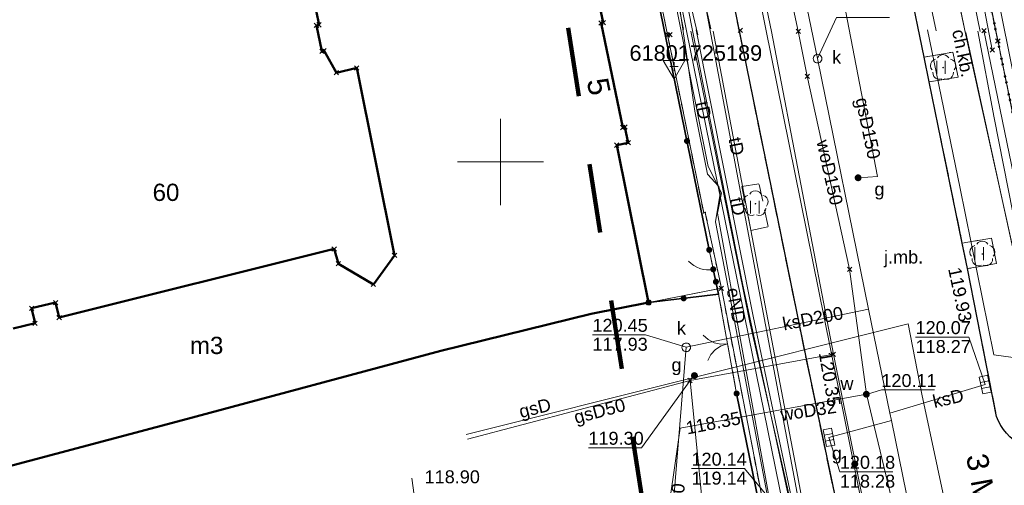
# Model space of a CAD drawing. Extents: x 6472695 to 6473494, y 5822279 to 5823456.
# Tile 26 of 51: x 6472922 to 6472979, y 5822681 to 5822708. Entities that reach past the tile are written whole.
import ezdxf
from ezdxf.enums import TextEntityAlignment as Align

# ---------------------------------------------------------------- set-up
doc = ezdxf.new("R2010")
doc.units = 0
for name, pattern in [('KROPK2', [1, 0.05, -0.95]), ('PRZER1-1', [1, 0.5, -0.5]), ('PRZER2-1', [1.5, 1, -0.5]), ('PRZER3-1', [2, 1.5, -0.5])]:
    doc.linetypes.add(name, pattern=pattern)
doc.layers.get('0').update_dxf_attribs({"linetype": 'CONTINUOUS'})
for name, color, linetype, lineweight in [('EGBU', 7, 'CONTINUOUS', 50), ('EGBU_O', 7, 'CONTINUOUS', 50), ('EGDE', 7, 'CONTINUOUS', 18), ('EGDE_O', 7, 'CONTINUOUS', 18), ('EGPG', 7, 'CONTINUOUS', 18), ('GEPADR_O', 7, 'CONTINUOUS', 18), ('GESJAE', 7, 'CONTINUOUS', 50), ('GSPPRB', 7, 'CONTINUOUS', 18), ('GUPPRZ_O', 7, 'CONTINUOUS', 18), ('OSSH', 7, 'CONTINUOUS', 18), ('OSSH_O', 7, 'CONTINUOUS', 18), ('OTDN', 7, 'CONTINUOUS', 18), ('OTKC', 7, 'CONTINUOUS', 18), ('OTKC_O', 7, 'CONTINUOUS', 18), ('OTKJ', 7, 'CONTINUOUS', 18), ('OTKJ_O', 7, 'CONTINUOUS', 18), ('OTKK', 7, 'CONTINUOUS', 25), ('OTOB', 7, 'CONTINUOUS', 18), ('OTOF', 7, 'CONTINUOUS', 18), ('OTOO', 7, 'CONTINUOUS', 35), ('OTRS', 7, 'CONTINUOUS', 13), ('OTRS_O', 7, 'CONTINUOUS', 13), ('OTZT', 7, 'CONTINUOUS', 18), ('Ramka sekcyjna', 7, 'CONTINUOUS', 18), ('SUSP', 7, 'CONTINUOUS', 18)]:
    doc.layers.add(name, color=color, linetype=linetype, lineweight=lineweight)
for name, color, linetype, lineweight, true_color in [('EGKK', 7, 'CONTINUOUS', 18, 0x24bc24), ('EGUG', 7, 'CONTINUOUS', 18, 0x008000), ('GELULI_O', 7, 'CONTINUOUS', 18, 0xfeffff), ('OTZL', 7, 'CONTINUOUS', 18, 0x008000), ('SUEP', 1, 'CONTINUOUS', 18, 0xff0000), ('SUEP_O', 1, 'CONTINUOUS', 18, 0xff0000), ('SUGP', 7, 'CONTINUOUS', 18, 0xbfbf00), ('SUGP_O', 7, 'CONTINUOUS', 18, 0xbfbf00), ('SUGW', 7, 'CONTINUOUS', 18, 0xbfbf00), ('SUGW_O', 7, 'CONTINUOUS', 18, 0xbfbf00), ('SUKK', 7, 'CONTINUOUS', 18, 0x803300), ('SUKP', 7, 'CONTINUOUS', 18, 0x803300), ('SUKP_O', 7, 'CONTINUOUS', 18, 0x803300), ('SUKS', 7, 'CONTINUOUS', 18, 0x803300), ('SUKS_O', 7, 'CONTINUOUS', 18, 0x803300), ('SUTP', 7, 'CONTINUOUS', 18, 0xff9100), ('SUTP_O', 7, 'CONTINUOUS', 18, 0xff9100), ('SUWP', 5, 'CONTINUOUS', 18, 0x0000ff), ('SUWP_O', 5, 'CONTINUOUS', 18, 0x0000ff), ('SUWW', 5, 'CONTINUOUS', 18, 0x0000ff), ('SUWW_O', 5, 'CONTINUOUS', 18, 0x0000ff)]:
    doc.layers.add(name, color=color, linetype=linetype, lineweight=lineweight, true_color=true_color)
doc.styles.add('Arial', font='Arial')

# ---------------------------------------------------------------- blocks, each defined once
blk = doc.blocks.new('D_GSPPRB0')
at = {"color": 0, "lineweight": 18}
for points in [[(-0.12726, -0.12726), (0.12726, 0.12726)], [(-0.12726, 0.12726), (0.12726, -0.12726)]]:
    blk.add_lwpolyline(points, dxfattribs=at)
blk = doc.blocks.new('D_GUPGZA1')
blk.add_hatch(color=0).paths.add_polyline_path([(-0.2, 0), (-0.193185, -0.051764), (-0.173205, -0.1), (-0.141421, -0.141421), (-0.1, -0.173205), (-0.051764, -0.193185), (0, -0.2), (0.051764, -0.193185), (0.1, -0.173205), (0.141421, -0.141421), (0.173205, -0.1), (0.193185, -0.051764), (0.2, 0), (0.193185, 0.051764), (0.173205, 0.1), (0.141421, 0.141421), (0.1, 0.173205), (0.051764, 0.193185), (0, 0.2), (-0.051764, 0.193185), (-0.1, 0.173205), (-0.141421, 0.141421), (-0.173205, 0.1), (-0.193185, 0.051764)])
blk = doc.blocks.new('D_GUPKKS1')
at = {"color": 0}
blk.add_lwpolyline([(0.5, -0.25), (-0.5, -0.25), (-0.5, 0.25), (0.5, 0.25)], close=True, dxfattribs=at)
for points in [[(-0.175, -0.25), (-0.175, 0.25)], [(0.175, -0.25), (0.175, 0.25)]]:
    blk.add_lwpolyline(points, dxfattribs=at)
blk = doc.blocks.new('D_GEPPGD1_2')
blk.add_hatch(color=0).paths.add_polyline_path([(0, -0.045), (0.013906, -0.042798), (0.02645, -0.036406), (0.036406, -0.02645), (0.042798, -0.013906), (0.045, 0), (0.042798, 0.013906), (0.036406, 0.02645), (0.02645, 0.036406), (0.013906, 0.042798), (0, 0.045), (-0.013906, 0.042798), (-0.02645, 0.036406), (-0.036406, 0.02645), (-0.042798, 0.013906), (-0.045, 0), (-0.042798, -0.013906), (-0.036406, -0.02645), (-0.02645, -0.036406), (-0.013906, -0.042798)])
blk = doc.blocks.new('D_GSPSSH1')
at = {"color": 0}
blk.add_lwpolyline([(0.625, 0.360844), (-0.625, 0.360844), (0, -0.721688)], close=True, dxfattribs=at)
for points in [[(0.25, 0), (-0.25, 0)], [(0, 0.25), (0, -0.25)]]:
    blk.add_lwpolyline(points, dxfattribs=at)
blk = doc.blocks.new('D_GUPKSD1_1')
at = {"color": 0}
blk.add_lwpolyline([(0, 0.25), (0.064705, 0.241481), (0.125, 0.216506), (0.176777, 0.176777), (0.216506, 0.125), (0.241481, 0.064705), (0.25, 0), (0.241481, -0.064705), (0.216506, -0.125), (0.176777, -0.176777), (0.125, -0.216506), (0.064705, -0.241481), (0, -0.25), (-0.064705, -0.241481), (-0.125, -0.216506), (-0.176777, -0.176777), (-0.216506, -0.125), (-0.241481, -0.064705), (-0.25, 0), (-0.241481, 0.064705), (-0.216506, 0.125), (-0.176777, 0.176777), (-0.125, 0.216506), (-0.064705, 0.241481)], close=True, dxfattribs=at)
blk = doc.blocks.new('D_GUPWZA1')
blk.add_hatch(color=0).paths.add_polyline_path([(-0.2, 0), (-0.193185, -0.051764), (-0.173205, -0.1), (-0.141421, -0.141421), (-0.1, -0.173205), (-0.051764, -0.193185), (0, -0.2), (0.051764, -0.193185), (0.1, -0.173205), (0.141421, -0.141421), (0.173205, -0.1), (0.193185, -0.051764), (0.2, 0), (0.193185, 0.051764), (0.173205, 0.1), (0.141421, 0.141421), (0.1, 0.173205), (0.051764, 0.193185), (0, 0.2), (-0.051764, 0.193185), (-0.1, 0.173205), (-0.141421, 0.141421), (-0.173205, 0.1), (-0.193185, 0.051764)])
blk = doc.blocks.new('D_GSPWPS1')
blk.add_hatch(color=0).paths.add_polyline_path([(-0.045, 0), (-0.043467, -0.011647), (-0.038971, -0.0225), (-0.03182, -0.03182), (-0.0225, -0.038971), (-0.011647, -0.043467), (0, -0.045), (0.011647, -0.043467), (0.0225, -0.038971), (0.03182, -0.03182), (0.038971, -0.0225), (0.043467, -0.011647), (0.045, 0), (0.043467, 0.011647), (0.038971, 0.0225), (0.03182, 0.03182), (0.0225, 0.038971), (0.011647, 0.043467), (0, 0.045), (-0.011647, 0.043467), (-0.0225, 0.038971), (-0.03182, 0.03182), (-0.038971, 0.0225), (-0.043467, 0.011647)])
blk = doc.blocks.new('D_GSPRDL1')
blk.add_hatch(color=0).paths.add_polyline_path([(0, -0.045), (0.013906, -0.042798), (0.02645, -0.036406), (0.036406, -0.02645), (0.042798, -0.013906), (0.045, 0), (0.042798, 0.013906), (0.036406, 0.02645), (0.02645, 0.036406), (0.013906, 0.042798), (0, 0.045), (-0.013906, 0.042798), (-0.02645, 0.036406), (-0.036406, 0.02645), (-0.042798, 0.013906), (-0.045, 0), (-0.042798, -0.013906), (-0.036406, -0.02645), (-0.02645, -0.036406), (-0.013906, -0.042798)])
at = {"color": 0}
for points in [[(-0.324277, 0.563333), (-0.240553, 0.662679), (-0.127956, 0.727494), (0, 0.75), (0.127956, 0.727494), (0.240553, 0.662679), (0.324277, 0.563333)], [(-0.635969, -0.134326), (-0.70458, -0.024001), (-0.731429, 0.103115), (-0.713292, 0.231763), (-0.652348, 0.346501), (-0.55591, 0.433559), (-0.435555, 0.482485)], [(0.435555, 0.482485), (0.55591, 0.433559), (0.652348, 0.346501), (0.713292, 0.231763), (0.731429, 0.103115), (0.70458, -0.024001), (0.635969, -0.134326)], [(-0.068773, -0.646351), (-0.194901, -0.677512), (-0.324092, -0.663766), (-0.440839, -0.606763), (-0.531129, -0.513345), (-0.584125, -0.394725), (-0.593465, -0.265141)], [(0.593465, -0.265141), (0.584125, -0.394725), (0.531129, -0.513345), (0.440839, -0.606763), (0.324092, -0.663766), (0.194901, -0.677512), (0.068773, -0.646351)]]:
    blk.add_lwpolyline(points, dxfattribs=at)
blk = doc.blocks.new('D_KOLO')
blk.add_hatch(color=0).paths.add_polyline_path([(-0.175, 0), (-0.169037, -0.045293), (-0.151554, -0.0875), (-0.123744, -0.123744), (-0.0875, -0.151554), (-0.045293, -0.169037), (0, -0.175), (0.045293, -0.169037), (0.0875, -0.151554), (0.123744, -0.123744), (0.151554, -0.0875), (0.169037, -0.045293), (0.175, 0), (0.169037, 0.045293), (0.151554, 0.0875), (0.123744, 0.123744), (0.0875, 0.151554), (0.045293, 0.169037), (0, 0.175), (-0.045293, 0.169037), (-0.0875, 0.151554), (-0.123744, 0.123744), (-0.151554, 0.0875), (-0.169037, 0.045293)])
blk = doc.blocks.new('D_GSLKOG1')
blk.add_hatch(color=0).paths.add_polyline_path([(-0.175, 0), (-0.169037, -0.045293), (-0.151554, -0.0875), (-0.123744, -0.123744), (-0.0875, -0.151554), (-0.045293, -0.169037), (0, -0.175), (0.045293, -0.169037), (0.0875, -0.151554), (0.123744, -0.123744), (0.151554, -0.0875), (0.169037, -0.045293), (0.175, 0), (0.169037, 0.045293), (0.151554, 0.0875), (0.123744, 0.123744), (0.0875, 0.151554), (0.045293, 0.169037), (0, 0.175), (-0.045293, 0.169037), (-0.0875, 0.151554), (-0.123744, 0.123744), (-0.151554, 0.0875), (-0.169037, 0.045293)])
blk = doc.blocks.new('D_GSLKBR1')
at = {"color": 0}
for points in [[(1.299038, 0.75), (1.06066, 0.43934), (0.75, 0.200962), (0.388229, 0.051111), (0, 0)], [(0, 0), (0.388229, -0.051111), (0.75, -0.200962), (1.06066, -0.43934), (1.299038, -0.75)]]:
    blk.add_lwpolyline(points, dxfattribs=at)
blk = doc.blocks.new('D_GSLKFU1')
at = {"color": 0}
blk.add_lwpolyline([(0, 0), (-0.012833, -0.195789), (-0.051111, -0.388229), (-0.114181, -0.574025), (-0.200962, -0.75), (-0.30997, -0.913142), (-0.43934, -1.06066), (-0.586858, -1.19003), (-0.75, -1.299038)], dxfattribs=at)
blk = doc.blocks.new('D_GSSUTR1')
at = {"color": 0}
for points in [[(-0.25666, 0.36165), (-0.25666, -0.38835)], [(0.24334, -0.38835), (0.24334, 0.36165)]]:
    blk.add_lwpolyline(points, dxfattribs=at)

msp = doc.modelspace()

# ---------------------------------------------------------------- linework, layer by layer
at = {"linetype": 'PRZER1-1', "lineweight": 211, "ltscale": 8, "elevation": 10.04}
msp.add_lwpolyline([(6473015.972, 5822668.559), (6472994.902, 5822657.921), (6472974.069, 5822744.59), (6472961.713, 5822742.027), (6472954.353, 5822745.057), (6472947.022, 5822744.395), (6472948.935, 5822739.377), (6472963.077, 5822649.636), (6472954.471, 5822643.913), (6472941.488, 5822630.565), (6472903.408, 5822616.646), (6472870.365, 5822615.347)], dxfattribs=at)
at = {"layer": 'EGBU', "linetype": 'Continuous', "lineweight": 50}
for points in [[(6472955.766, 5822708.981), (6472955.955, 5822708.07), (6472955.828, 5822708.044), (6472957.084, 5822701.994), (6472957.211, 5822702.02), (6472957.4, 5822701.109), (6472956.734, 5822700.971), (6472958.584, 5822691.853), (6472955.248, 5822691.202), (6472946.542, 5822689.043), (6472931.567, 5822685.035), (6472912.569, 5822680.002)], [(6472921.759, 5822690.349), (6472923.024, 5822690.649), (6472922.817, 5822691.519), (6472924.208, 5822691.85), (6472924.416, 5822690.975), (6472940.357, 5822694.956), (6472940.6, 5822694.098), (6472942.628, 5822692.903), (6472943.855, 5822694.584), (6472941.669, 5822705.445), (6472940.489, 5822705.17), (6472939.77, 5822706.438), (6472939.652, 5822706.413), (6472939.335, 5822707.91), (6472939.482, 5822707.942), (6472939.311, 5822708.753)]]:
    msp.add_lwpolyline(points, dxfattribs=at)
at = {"layer": 'EGDE', "linetype": 'Continuous', "lineweight": 18}
for points in [[(6472967.274, 5822669.7), (6472962.802, 5822692.677), (6472961.865, 5822697.069), (6472961.777, 5822697.051), (6472958.31, 5822714.123), (6472958.398, 5822714.141), (6472957.905, 5822716.571), (6472958.022, 5822716.596), (6472957.186, 5822720.63), (6472956.55, 5822723.552), (6472955.911, 5822726.484), (6472955.765, 5822726.453), (6472952.484, 5822742.57), (6472939.279, 5822807.142)], [(6472968.58, 5822756.733), (6472971.81, 5822741.062), (6472974.436, 5822728.319), (6472983.712, 5822683.306), (6472985.511, 5822675.128)]]:
    msp.add_lwpolyline(points, dxfattribs=at)
for points in [[(6472983.712, 5822683.306), (6472974.436, 5822728.319), (6472999.59, 5822733.629), (6473021.917, 5822738.342), (6473021.934, 5822733.29), (6473022.826, 5822725.573), (6473024.755, 5822718.152), (6473036.979, 5822676.431), (6473019.754, 5822666.385), (6473006.856, 5822688.422)], [(6472957.186, 5822720.63), (6472958.022, 5822716.596), (6472957.905, 5822716.571), (6472958.398, 5822714.141), (6472958.31, 5822714.123), (6472961.777, 5822697.051), (6472961.865, 5822697.069), (6472962.802, 5822692.677), (6472955.248, 5822691.202), (6472946.542, 5822689.043), (6472931.567, 5822685.035), (6472900.596, 5822676.831), (6472899.315, 5822698.123), (6472910.897, 5822711.383)], [(6472962.802, 5822692.677), (6472967.274, 5822669.7), (6472959.351, 5822669.429), (6472954.713, 5822668.133), (6472949.608, 5822666.05), (6472949.903, 5822665.279), (6472946.312, 5822663.89), (6472931.301, 5822658.08), (6472911.142, 5822653.411), (6472901.659, 5822653.034), (6472900.858, 5822672.489), (6472900.596, 5822676.831), (6472931.567, 5822685.035), (6472946.542, 5822689.043), (6472955.248, 5822691.202)]]:
    msp.add_lwpolyline(points, close=True, dxfattribs=at)
at = {"layer": 'EGKK', "linetype": 'PRZER3-1', "lineweight": 18}
msp.add_lwpolyline([(6472993.723, 5822762.04), (6472995.914, 5822762.502), (6473022.067, 5822767.887), (6473021.856, 5822756.527), (6473021.873, 5822751.629), (6473021.917, 5822738.342), (6473021.934, 5822733.29), (6473022.826, 5822725.573), (6473024.755, 5822718.152), (6473027.571, 5822708.54), (6473026.58, 5822708.278), (6473015.558, 5822705.186), (6473012.786, 5822704.409), (6473014.184, 5822699.902), (6473006.856, 5822688.422), (6472983.712, 5822683.306), (6472974.436, 5822728.319), (6472971.81, 5822741.062), (6472968.58, 5822756.733)], close=True, dxfattribs=at)
at = {"layer": 'EGUG', "linetype": 'PRZER1-1', "lineweight": 18}
for points in [[(6472899.469, 5822999.899), (6472917.65, 5823004.794), (6472920.649, 5822991.501), (6472928.157, 5822955.753), (6472929.079, 5822951.365), (6472936.793, 5822912.543), (6472940.611, 5822894.274), (6472943.619, 5822878.041), (6472948.289, 5822855.269), (6472951.032, 5822841.888), (6472951.84, 5822837.976), (6472956.948, 5822813.18), (6472962.286, 5822787.279), (6472962.749, 5822785.03), (6472968.58, 5822756.733), (6472971.81, 5822741.062), (6472974.436, 5822728.319), (6472983.712, 5822683.306), (6472985.511, 5822675.128), (6472989.405, 5822656.048), (6472990.114, 5822652.615), (6472993.586, 5822651.164)], [(6472966.067, 5822637.488), (6472971.62, 5822648.488), (6472967.274, 5822669.7), (6472962.802, 5822692.677), (6472961.865, 5822697.069), (6472961.777, 5822697.051), (6472958.31, 5822714.123), (6472958.398, 5822714.141), (6472957.905, 5822716.571), (6472958.022, 5822716.596), (6472957.186, 5822720.63), (6472956.55, 5822723.552), (6472955.911, 5822726.484), (6472955.765, 5822726.453), (6472952.484, 5822742.57), (6472939.279, 5822807.142)], [(6472888.413, 5822729.376), (6472927.851, 5822737.797), (6472952.484, 5822742.57), (6472955.765, 5822726.453), (6472955.911, 5822726.484), (6472956.55, 5822723.552), (6472957.186, 5822720.63), (6472958.022, 5822716.596), (6472957.905, 5822716.571), (6472958.398, 5822714.141), (6472958.31, 5822714.123), (6472961.777, 5822697.051), (6472961.865, 5822697.069), (6472962.802, 5822692.677), (6472955.248, 5822691.202), (6472946.542, 5822689.043), (6472931.567, 5822685.035), (6472912.569, 5822680.002)]]:
    msp.add_lwpolyline(points, dxfattribs=at)
for points in [[(6472993.723, 5822762.04), (6472995.914, 5822762.502), (6473022.067, 5822767.887), (6473021.856, 5822756.527), (6473021.873, 5822751.629), (6473021.917, 5822738.342), (6473021.934, 5822733.29), (6473022.826, 5822725.573), (6473024.755, 5822718.152), (6473027.571, 5822708.54), (6473026.58, 5822708.278), (6473015.558, 5822705.186), (6473012.786, 5822704.409), (6473014.184, 5822699.902), (6473006.856, 5822688.422), (6472983.712, 5822683.306), (6472974.436, 5822728.319), (6472971.81, 5822741.062), (6472968.58, 5822756.733)], [(6472962.802, 5822692.677), (6472967.274, 5822669.7), (6472959.351, 5822669.429), (6472954.713, 5822668.133), (6472949.608, 5822666.05), (6472949.903, 5822665.279), (6472946.312, 5822663.89), (6472931.301, 5822658.08), (6472911.142, 5822653.411), (6472901.659, 5822653.034), (6472900.858, 5822672.489), (6472900.596, 5822676.831), (6472912.569, 5822680.002), (6472931.567, 5822685.035), (6472946.542, 5822689.043), (6472955.248, 5822691.202)]]:
    msp.add_lwpolyline(points, close=True, dxfattribs=at)
at = {"layer": 'GESJAE', "linetype": 'KROPK2', "lineweight": 50, "elevation": 10.22}
for points in [[(6473105.093, 5822706.119), (6473085.725, 5822699.252), (6473085.221, 5822702.048), (6473043.572, 5822688.83), (6473036.979, 5822676.431), (6473019.754, 5822666.385), (6472997.964, 5822653.729), (6472993.586, 5822651.164), (6472990.114, 5822652.615), (6472989.405, 5822656.048), (6472985.511, 5822675.128), (6472983.712, 5822683.306), (6472974.436, 5822728.319), (6472971.81, 5822741.062), (6472968.58, 5822756.733), (6472962.749, 5822785.03), (6472962.286, 5822787.279), (6472956.948, 5822813.18), (6472951.84, 5822837.976), (6472951.032, 5822841.888), (6472948.289, 5822855.269), (6472943.619, 5822878.041)], [(6472968.58, 5822756.733), (6472971.81, 5822741.062), (6472974.436, 5822728.319), (6472983.712, 5822683.306), (6472985.511, 5822675.128)]]:
    msp.add_lwpolyline(points, dxfattribs=at)
at = {"layer": 'GUPPRZ_O', "linetype": 'Continuous', "lineweight": 13, "elevation": 10.8, "flags": 128}
for points in [[(6472968.378, 5822705.984), (6472969.469, 5822708.376), (6472972.549, 5822708.376)], [(6472960.765, 5822689.255), (6472958.409, 5822689.981), (6472955.329, 5822689.981)], [(6472978.095, 5822687.092), (6472977.138, 5822689.85), (6472974.058, 5822689.85)], [(6472960.99, 5822687.332), (6472958.174, 5822683.437), (6472955.094, 5822683.437)], [(6472971.274, 5822686.534), (6472972.076, 5822686.783), (6472975.156, 5822686.783)], [(6472969.04, 5822684.036), (6472969.669, 5822682.044), (6472972.749, 5822682.044)], [(6472967.122, 5822678.648), (6472964.149, 5822682.224), (6472961.069, 5822682.224)]]:
    msp.add_lwpolyline(points, dxfattribs=at)
at = {"layer": 'OTDN', "linetype": 'Continuous', "lineweight": 18, "elevation": 10.18}
for points in [[(6472983.571, 5822683.475), (6472978.512, 5822708.587), (6472974.056, 5822730.502)], [(6472984.061, 5822683.573), (6472979.002, 5822708.687), (6472974.546, 5822730.602)]]:
    msp.add_lwpolyline(points, dxfattribs=at)
at = {"layer": 'OTKC', "linetype": 'PRZER2-1', "lineweight": 18, "elevation": 10.18}
for points in [[(6472981.222, 5822695.385), (6472978.827, 5822707.007), (6472974.436, 5822728.319)], [(6472976.704, 5822644.787), (6472971.925, 5822668.471), (6472967.695, 5822688.679), (6472961.723, 5822717.918), (6472957.81, 5822717.103)], [(6472957.81, 5822717.103), (6472957.846, 5822715.956), (6472958.023, 5822714.863), (6472962.098, 5822694.901), (6472962.328, 5822693.775), (6472962.644, 5822692.335), (6472963.686, 5822686.578), (6472965.961, 5822675.411)]]:
    msp.add_lwpolyline(points, dxfattribs=at)
msp.add_lwpolyline([(6472972.816, 5822714.504), (6472974.55, 5822706.065), (6472976.219, 5822706.367), (6472976.529, 5822704.915), (6472974.843, 5822704.636), (6472976.764, 5822695.285), (6472978.454, 5822695.584), (6472978.749, 5822694.107), (6472977.066, 5822693.816), (6472978.748, 5822685.247, 0.370834), (6472982.373, 5822683.273)], format="xyb", dxfattribs=at)
msp.add_lwpolyline([(6472963.988, 5822698.582), (6472964.517, 5822696.026), (6472965.523, 5822696.251), (6472964.982, 5822698.735)], close=True, dxfattribs=at)
at = {"layer": 'OTKJ', "linetype": 'PRZER3-1', "lineweight": 18, "elevation": 10.18}
for points in [[(6472931.861, 5822839.918, -0.380611), (6472937.507, 5822836.251), (6472942.693, 5822810.889), (6472948.329, 5822782.873), (6472951.692, 5822766.398), (6472957.134, 5822740.45), (6472959.712, 5822727.874), (6472961.723, 5822717.918), (6472967.695, 5822688.679), (6472971.925, 5822668.471), (6472976.704, 5822644.787)], [(6472984.668, 5822656.413), (6472981.646, 5822671.355, -0.403482), (6472984.237, 5822674.85), (6472985.511, 5822675.128), (6472983.712, 5822683.306), (6472983.816, 5822683.524), (6472982.373, 5822683.273, -0.370834), (6472978.748, 5822685.247), (6472977.066, 5822693.816), (6472976.764, 5822695.285), (6472974.843, 5822704.636), (6472974.55, 5822706.065), (6472972.816, 5822714.504), (6472972.531, 5822715.893), (6472971.985, 5822718.548), (6472970.785, 5822724.309), (6472970.487, 5822725.742), (6472969.74, 5822729.33), (6472968.6, 5822734.8), (6472967.868, 5822738.509), (6472967.563, 5822740.055), (6472967.504, 5822740.352), (6472963.702, 5822758.682)]]:
    msp.add_lwpolyline(points, format="xyb", dxfattribs=at)
at = {"layer": 'OTKK', "linetype": 'Continuous', "lineweight": 25, "elevation": 10.18}
msp.add_lwpolyline([(6472983.816, 5822683.524), (6472982.373, 5822683.273, -0.370834), (6472978.748, 5822685.247), (6472977.066, 5822693.816), (6472976.764, 5822695.285), (6472974.843, 5822704.636), (6472974.55, 5822706.065), (6472972.816, 5822714.504), (6472972.531, 5822715.893), (6472971.985, 5822718.548), (6472970.785, 5822724.309), (6472970.487, 5822725.742), (6472968.6, 5822734.8), (6472967.868, 5822738.509), (6472967.563, 5822740.055), (6472967.504, 5822740.352), (6472963.702, 5822758.682)], format="xyb", dxfattribs=at)
msp.add_lwpolyline([(6472957.134, 5822740.45), (6472959.712, 5822727.874), (6472961.723, 5822717.918), (6472967.695, 5822688.679), (6472971.925, 5822668.471), (6472976.704, 5822644.787)], dxfattribs=at)
at = {"layer": 'OTOB', "linetype": 'Continuous', "lineweight": 18, "elevation": 10.18}
msp.add_lwpolyline([(6472962.644, 5822692.335), (6472963.686, 5822686.578)], dxfattribs=at)
at = {"layer": 'OTOF', "linetype": 'Continuous', "lineweight": 18, "elevation": 10.18}
msp.add_lwpolyline([(6472962.098, 5822694.901), (6472962.328, 5822693.775)], dxfattribs=at)
at = {"layer": 'OTOO', "linetype": 'Continuous', "lineweight": 35, "elevation": 10.18}
for points in [[(6472958.023, 5822714.863), (6472962.098, 5822694.901)], [(6472962.328, 5822693.775), (6472962.644, 5822692.335), (6472958.584, 5822691.853)], [(6472963.686, 5822686.578), (6472965.961, 5822675.411)]]:
    msp.add_lwpolyline(points, dxfattribs=at)
at = {"layer": 'OTZT', "linetype": 'PRZER2-1', "lineweight": 18, "elevation": 10.1}
for points in [[(6472974.55, 5822706.065), (6472974.843, 5822704.636), (6472976.529, 5822704.915), (6472976.219, 5822706.367)], [(6472963.988, 5822698.582), (6472964.517, 5822696.026), (6472965.523, 5822696.251), (6472964.982, 5822698.735)], [(6472976.764, 5822695.285), (6472977.066, 5822693.816), (6472978.749, 5822694.107), (6472978.454, 5822695.584)]]:
    msp.add_lwpolyline(points, close=True, dxfattribs=at)
at = {"layer": 'Ramka sekcyjna', "linetype": 'Continuous', "lineweight": 18, "elevation": 100, "flags": 128}
for points in [[(6472950, 5822697.5), (6472950, 5822702.5)], [(6472952.5, 5822700), (6472947.5, 5822700)]]:
    msp.add_lwpolyline(points, dxfattribs=at)
at = {"layer": 'SUEP', "linetype": 'Continuous', "lineweight": 18, "elevation": 10.14}
for points in [[(6472932.32, 5822921.092), (6472937.477, 5822895.528), (6472941.528, 5822875.051), (6472953.432, 5822818.486), (6472964.766, 5822765.08), (6472976.973, 5822707.351), (6472988.372, 5822655.812), (6472991.479, 5822646.772), (6472996.793, 5822637.16), (6472991.463, 5822633.139), (6472991.208, 5822631.963), (6472993.911, 5822632.301)], [(6472949.95, 5822831.438), (6472951.187, 5822824.918), (6472953.191, 5822814.443), (6472953.492, 5822812.582), (6472954.243, 5822808.128), (6472955.547, 5822801.557), (6472957.632, 5822793.045), (6472961.142, 5822776.024), (6472963.364, 5822765.7), (6472965.495, 5822755.498), (6472967.716, 5822744.028), (6472970.326, 5822731.154), (6472972.907, 5822718.639), (6472975.248, 5822707.591)], [(6472942.707, 5822792.377), (6472943.115, 5822790.879), (6472944.22, 5822789.471), (6472944.404, 5822787.569), (6472944.388, 5822784.657), (6472949.309, 5822760.092), (6472950.216, 5822758.652), (6472949.988, 5822757.27), (6472955.487, 5822730.325), (6472956.512, 5822728.799), (6472956.575, 5822727.485), (6472955.814, 5822726.208), (6472956.167, 5822726.229), (6472958.36, 5822718.167), (6472962.029, 5822699.727), (6472962.805, 5822698.203), (6472962.587, 5822697.034)], [(6472977.798, 5822707.549), (6472974.811, 5822722.192), (6472972.14, 5822735.201), (6472969.814, 5822746.279), (6472970.368, 5822746.622), (6472969.787, 5822746.939), (6472966.88, 5822761.075)], [(6472971.211, 5822735.207), (6472976.973, 5822707.351)], [(6472959.047, 5822718.141), (6472961.256, 5822702.936), (6472962, 5822699.297), (6472962.659, 5822698.572), (6472962.727, 5822698.167), (6472962.456, 5822696.53), (6472963.386, 5822691.71), (6472964.653, 5822684.986), (6472966.393, 5822675.831), (6472968.46, 5822664.919)], [(6472974.743, 5822707.661), (6472976.624, 5822698.55), (6472978.603, 5822688.815), (6472980.566, 5822688.547), (6472981.905, 5822682.886), (6472982.295, 5822682.574), (6472982.742, 5822679.338), (6472986.029, 5822662.667), (6472987.226, 5822656.516), (6472988.456, 5822654.989), (6472992.112, 5822653.843), (6472996.415, 5822646.857), (6473002.65, 5822636.567)], [(6472976.98, 5822707.491), (6472986.592, 5822663.304), (6472988.419, 5822655.305), (6472991.746, 5822645.813), (6472996.694, 5822636.606), (6472991.303, 5822632.545), (6472990.897, 5822631.33)], [(6472977.667, 5822707.58), (6472978.612, 5822702.563), (6472981.617, 5822687.375), (6472985.245, 5822669.194), (6472987.156, 5822658.731)], [(6472962.587, 5822697.034), (6472967.033, 5822672.453), (6472968.46, 5822664.919), (6472969.052, 5822664.781), (6472969.289, 5822664.426), (6472970.789, 5822658.85), (6472972.123, 5822651.2), (6472972.546, 5822648.035), (6472967.763, 5822638.134), (6472970.004, 5822634.817), (6472974.462, 5822623.554), (6472975.851, 5822622.475), (6472992.124, 5822631.805)]]:
    msp.add_lwpolyline(points, dxfattribs=at)
at = {"layer": 'SUGP', "linetype": 'Continuous', "lineweight": 18, "elevation": 10.14}
for points in [[(6472965.708, 5822707.548), (6472965.333, 5822709.322), (6472961.52, 5822727.288), (6472959.076, 5822739.073), (6472957.14, 5822748.903), (6472954.43, 5822761.486), (6472952.758, 5822769.404), (6472952.056, 5822773.447), (6472950.725, 5822779.841), (6472949.296, 5822787.42), (6472948.872, 5822789.81), (6472946.295, 5822803.48), (6472943.755, 5822815.782), (6472942.285, 5822822.896), (6472941.026, 5822829.766), (6472939.874, 5822835.232), (6472938.814, 5822840.492), (6472937.678, 5822846.529), (6472936.433, 5822850.703)], [(6472941.748, 5822842.509), (6472943.493, 5822834.716), (6472945.048, 5822827.52), (6472945.25, 5822824.991), (6472945.584, 5822824.933), (6472948.296, 5822811.277), (6472951.802, 5822795.069), (6472953.477, 5822786.806), (6472956.148, 5822774.639), (6472956.338, 5822773.989), (6472958.383, 5822763.86), (6472961.178, 5822750.959), (6472962.903, 5822741.935), (6472964.991, 5822732.924), (6472968.759, 5822715.213), (6472971.845, 5822699.158)], [(6472978.554, 5822641.308), (6472976.746, 5822651.504), (6472973.747, 5822666.325), (6472969.124, 5822689.167), (6472965.006, 5822709.52)], [(6472965.708, 5822707.548), (6472969.292, 5822688.855), (6472973.932, 5822665.882), (6472976.336, 5822654.032), (6472977.01, 5822650.682), (6472978.096, 5822645.274), (6472979.091, 5822641.557)], [(6472971.845, 5822699.158), (6472970.728, 5822699.08)], [(6472973.628, 5822690.615), (6472948, 5822684.201)], [(6472980.983, 5822655.239), (6472979.646, 5822661.515), (6472977.139, 5822673.791), (6472974.431, 5822686.533), (6472973.628, 5822690.615)], [(6472969.292, 5822688.855), (6472960.99, 5822687.332)], [(6472960.99, 5822687.332), (6472948.08, 5822683.935)], [(6472949.226, 5822680.128), (6472949.705, 5822680.272), (6472951.274, 5822674.44), (6472962.052, 5822676.639), (6472960.99, 5822687.332)]]:
    msp.add_lwpolyline(points, dxfattribs=at)
at = {"layer": 'SUKP', "linetype": 'Continuous', "lineweight": 18, "elevation": 10.14}
for points in [[(6472968.378, 5822705.984), (6472965.448, 5822720.123), (6472963.665, 5822728.724), (6472961.486, 5822739.239), (6472954.771, 5822771.644), (6472951.683, 5822786.719), (6472951.434, 5822787.938), (6472948.641, 5822801.495)], [(6472968.378, 5822705.984), (6472971.336, 5822691.47), (6472972.567, 5822685.433), (6472972.654, 5822685.006), (6472981.736, 5822640.443)], [(6472971.336, 5822691.47), (6472960.765, 5822689.255), (6472959.31, 5822671.573)], [(6472978.095, 5822687.092), (6472972.567, 5822685.433)], [(6472969.04, 5822684.036), (6472972.654, 5822685.006)]]:
    msp.add_lwpolyline(points, dxfattribs=at)
at = {"layer": 'SUSP', "linetype": 'Continuous', "lineweight": 18, "elevation": 10.14}
for points in [[(6472974.226, 5822727.522), (6472975.44, 5822722.033), (6472977.369, 5822712.366), (6472978.504, 5822706.492)], [(6473022.826, 5822685.769), (6473021.399, 5822686.128), (6473016.996, 5822684.82), (6473014.973, 5822691.477), (6473009.5, 5822688.387), (6473006.644, 5822692.389), (6472982.422, 5822686.231), (6472978.019, 5822707.608)]]:
    msp.add_lwpolyline(points, dxfattribs=at)
at = {"layer": 'SUTP', "linetype": 'Continuous', "lineweight": 18, "elevation": 10.14}
for points in [[(6472917.039, 5822921.372), (6472929.961, 5822858.972), (6472946.714, 5822778.126), (6472960.778, 5822707.588), (6472973.118, 5822646.946), (6472974.318, 5822640.305)], [(6472974.318, 5822640.305), (6472973.225, 5822648.761), (6472961.815, 5822709.347), (6472933.529, 5822852.34), (6472931.016, 5822863.671), (6472926.089, 5822887.63)], [(6472962.197, 5822707.707), (6472961.815, 5822709.347), (6472959.632, 5822720.509), (6472956.909, 5822734.177), (6472955.649, 5822740.377), (6472952.769, 5822755.09), (6472950.359, 5822767.29), (6472948.76, 5822775.602), (6472946.622, 5822786.089), (6472944.574, 5822796.851), (6472942.12, 5822809.501), (6472939.711, 5822821.724), (6472937.55, 5822833.138), (6472935.389, 5822844.036), (6472933.341, 5822853.984), (6472930.37, 5822867.964), (6472928.027, 5822879.199), (6472926.339, 5822887.596)], [(6472960.604, 5822707.679), (6472958.241, 5822719.517), (6472956.737, 5822726.778), (6472956.737, 5822728.898), (6472954.829, 5822737.7), (6472954.895, 5822739.055), (6472954.643, 5822738.829), (6472950.845, 5822758.004), (6472949.865, 5822762.33), (6472948.003, 5822771.826), (6472946.714, 5822778.126), (6472944.852, 5822787.866), (6472943.635, 5822792.178), (6472942.561, 5822798.534), (6472940.366, 5822808.487), (6472939.05, 5822816.509), (6472937.333, 5822824.236), (6472937.466, 5822825.304), (6472936.713, 5822826.571), (6472934.469, 5822837.667), (6472933.133, 5822845.048), (6472931.414, 5822853.88), (6472930.306, 5822858.786)], [(6472934.911, 5822838.308), (6472937.466, 5822825.304), (6472955.037, 5822738.883), (6472959.885, 5822713.892), (6472964.04, 5822692.848), (6472967.122, 5822678.648), (6472970.718, 5822661.831), (6472973.085, 5822648.254), (6472974.318, 5822640.305)], [(6472940.712, 5822809.644), (6472942.563, 5822800.085), (6472944.923, 5822788.474), (6472947.303, 5822777.398), (6472949.368, 5822766.942), (6472951.94, 5822754.493), (6472954.895, 5822739.055), (6472957.011, 5822728.924), (6472959.885, 5822713.892), (6472961.432, 5822707.355)], [(6472961.028, 5822707.57), (6472964.428, 5822690.798), (6472967.545, 5822677.098)], [(6472961.332, 5822707.65), (6472964.64, 5822691.057), (6472967.233, 5822678.772), (6472969.156, 5822669.095), (6472971.332, 5822658.412), (6472973.246, 5822648.267), (6472974.821, 5822639.893)], [(6472974.821, 5822639.893), (6472973.403, 5822648.763), (6472972.184, 5822656.026), (6472970.354, 5822665.063), (6472968.339, 5822675.769), (6472967.227, 5822681.75), (6472964.865, 5822694.201), (6472962.323, 5822707.571)]]:
    msp.add_lwpolyline(points, dxfattribs=at)
at = {"layer": 'SUWP', "linetype": 'Continuous', "lineweight": 18, "elevation": 10.14}
for points in [[(6472967.26, 5822707.57), (6472964.656, 5822719.642), (6472962.75, 5822728.887), (6472961.642, 5822733.771), (6472960.674, 5822737.276), (6472955.628, 5822761.57)], [(6472971.209, 5822686.535), (6472970.237, 5822693.776), (6472967.781, 5822704.966), (6472967.26, 5822707.57)], [(6472960.423, 5822684.566), (6472971.209, 5822686.535)], [(6472971.209, 5822686.535), (6472974.456, 5822673.001), (6472981.337, 5822638.611), (6472981.75, 5822636.878)], [(6472944.85, 5822681.671), (6472946.544, 5822669.44), (6472958.615, 5822672.039), (6472960.423, 5822684.566)]]:
    msp.add_lwpolyline(points, dxfattribs=at)

# ---------------------------------------------------------------- block references
at = {"layer": 'EGPG', "linetype": 'Continuous', "lineweight": 18}
for p in [(6472961.777, 5822697.051), (6472961.865, 5822697.069), (6472962.802, 5822692.677), (6472955.248, 5822691.202), (6472946.542, 5822689.043), (6472931.567, 5822685.035)]:
    msp.add_blockref('D_GEPPGD1_2', p, dxfattribs=at)
at = {"layer": 'GSPPRB', "linetype": 'Continuous', "lineweight": 18}
for p in [(6472939.335, 5822707.91, 10.28), (6472939.482, 5822707.942, 10.28), (6472955.828, 5822708.044, 10.28), (6472955.955, 5822708.07, 10.28), (6472963.905, 5822707.622, 10.28), (6472963.905, 5822707.622, 10.28), (6472967.26, 5822707.57, 10.28), (6472978.019, 5822707.608, 10.28), (6472959.686, 5822707.346, 10.28), (6472959.686, 5822707.346, 10.28), (6472959.824, 5822707.374, 10.28), (6472959.824, 5822707.374, 10.28), (6472978.827, 5822707.007, 10.28), (6472939.652, 5822706.413, 10.28), (6472939.77, 5822706.438, 10.28), (6472978.504, 5822706.492, 10.28), (6472941.669, 5822705.445, 10.28), (6472940.489, 5822705.17, 10.28), (6472967.781, 5822704.966, 10.28), (6472957.084, 5822701.994, 10.28), (6472957.211, 5822702.02, 10.28), (6472956.734, 5822700.971, 10.28), (6472957.4, 5822701.109, 10.28), (6472940.357, 5822694.956, 10.28), (6472943.855, 5822694.584, 10.28), (6472940.6, 5822694.098, 10.28), (6472970.237, 5822693.776, 10.28), (6472942.628, 5822692.903, 10.28), (6472962.802, 5822692.677, 10.28), (6472962.802, 5822692.677, 10.28), (6472924.208, 5822691.85, 10.28), (6472958.584, 5822691.853, 10.28), (6472922.817, 5822691.519, 10.28), (6472924.416, 5822690.975, 10.28), (6472923.024, 5822690.649, 10.28), (6472969.292, 5822688.855, 10.28), (6472960.99, 5822687.332, 10.28)]:
    msp.add_blockref('D_GSPPRB0', p, dxfattribs=at)
at = {"layer": 'OSSH', "linetype": 'Continuous', "lineweight": 18}
msp.add_blockref('D_GSPSSH1', (6472960.057, 5822705.523, 10.36), dxfattribs=at)
at = {"layer": 'OTOB', "linetype": 'Continuous', "lineweight": 18, "rotation": 190.2592978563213}
msp.add_blockref('D_GSLKBR1', (6472963.165, 5822689.456, 10.18), dxfattribs=at)
at = {"layer": 'OTOF', "linetype": 'Continuous', "lineweight": 18, "rotation": 281.5445896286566}
msp.add_blockref('D_GSLKFU1', (6472962.328, 5822693.775, 10.18), dxfattribs=at)
at = {"layer": 'OTOO', "linetype": 'Continuous', "lineweight": 35}
for name, p, rotation in [('D_KOLO', (6472960.811, 5822701.208, 10.18), 281.5377135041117), ('D_KOLO', (6472960.811, 5822701.208, 10.18), 281.5377135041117), ('D_GSLKOG1', (6472962.098, 5822694.901, 10.18), 281.5377135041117), ('D_GSLKOG1', (6472962.328, 5822693.775, 10.18), 282.3770535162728), ('D_KOLO', (6472962.486, 5822693.055, 10.18), 282.3770535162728), ('D_KOLO', (6472962.486, 5822693.055, 10.18), 282.3770535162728), ('D_KOLO', (6472960.614, 5822692.094, 10.18), 186.7704204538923), ('D_KOLO', (6472960.614, 5822692.094, 10.18), 186.7704204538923), ('D_GSLKOG1', (6472958.584, 5822691.853, 10.18), 186.7704204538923), ('D_GSLKOG1', (6472963.686, 5822686.578, 10.18), 281.5150171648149)]:
    msp.add_blockref(name, p, dxfattribs=dict(at, rotation=rotation))
at = {"layer": 'OTRS', "linetype": 'Continuous', "lineweight": 13}
for p in [(6472977.066, 5822693.816, 10.08), (6472967.695, 5822688.679, 10.08)]:
    msp.add_blockref('D_GSPWPS1', p, dxfattribs=at)
at = {"layer": 'OTZL', "linetype": 'Continuous', "lineweight": 18}
for p in [(6472975.656, 5822705.465, 10.12), (6472964.777, 5822697.575, 10.12), (6472977.929, 5822694.664, 10.12)]:
    msp.add_blockref('D_GSPRDL1', p, dxfattribs=at)
at = {"layer": 'OTZT', "linetype": 'Continuous', "lineweight": 18}
for p in [(6472975.539, 5822705.498, 10.1), (6472964.755, 5822697.39, 10.1), (6472977.757, 5822694.698, 10.1)]:
    msp.add_blockref('D_GSSUTR1', p, dxfattribs=at)
at = {"layer": 'SUGW', "linetype": 'Continuous', "lineweight": 18}
for p in [(6472970.728, 5822699.08, 10.16), (6472961.242, 5822687.617, 10.16), (6472970.535, 5822682.494, 10.16)]:
    msp.add_blockref('D_GUPGZA1', p, dxfattribs=at)
at = {"layer": 'SUKK', "linetype": 'Continuous', "lineweight": 18}
for p, rotation in [((6472978.095, 5822687.092, 10.16), 102.1924607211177), ((6472969.04, 5822684.036, 10.16), 100.5915463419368)]:
    msp.add_blockref('D_GUPKKS1', p, dxfattribs=dict(at, rotation=rotation))
at = {"layer": 'SUKS', "linetype": 'Continuous', "lineweight": 18}
for p in [(6472968.378, 5822705.984, 10.16), (6472960.765, 5822689.255, 10.16)]:
    msp.add_blockref('D_GUPKSD1_1', p, dxfattribs=at)
at = {"layer": 'SUWW', "linetype": 'Continuous', "lineweight": 18, "rotation": 186.994600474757}
msp.add_blockref('D_GUPWZA1', (6472971.209, 5822686.535, 10.16), dxfattribs=at)

# ---------------------------------------------------------------- texts
at = {"layer": 'EGBU_O', "linetype": 'Continuous', "lineweight": 0, "style": 'Arial'}
msp.add_text('m3', height=1, dxfattribs=at).set_placement((6472932.965, 5822688.866, 10.8), align=Align.CENTER)
at = {"layer": 'EGDE_O', "linetype": 'Continuous', "lineweight": 0, "style": 'Arial'}
msp.add_text('60', height=1, dxfattribs=at).set_placement((6472930.609, 5822697.737, 10.8), align=Align.CENTER)
at = {"layer": 'GELULI_O', "color": 7, "linetype": 'Continuous', "lineweight": 0, "style": 'Arial'}
msp.add_text('3 Maja', height=1.25, rotation=280.1969, dxfattribs=at).set_placement((6472977.448, 5822680.388, 10.81), align=Align.CENTER)
at = {"layer": 'GEPADR_O', "linetype": 'Continuous', "lineweight": 0, "style": 'Arial'}
msp.add_text('5', height=1.25, rotation=281.7275, dxfattribs=at).set_placement((6472954.987, 5822704.714, 10.8))
at = {"layer": 'GUPPRZ_O', "linetype": 'Continuous', "lineweight": 0, "style": 'Arial'}
for s, p in [('120.45', (6472955.329, 5822690.154, 10.8)), ('120.07', (6472974.058, 5822690.022, 10.8)), ('117.93', (6472955.329, 5822689.059, 10.8)), ('118.27', (6472974.058, 5822688.927, 10.8)), ('120.11', (6472972.076, 5822686.955, 10.8)), ('119.30', (6472955.094, 5822683.61, 10.8)), ('120.14', (6472961.069, 5822682.396, 10.8)), ('120.18', (6472969.669, 5822682.217, 10.8)), ('118.90', (6472945.6, 5822681.377, 10.8)), ('119.14', (6472961.069, 5822681.301, 10.8)), ('118.28', (6472969.669, 5822681.122, 10.8))]:
    msp.add_text(s, height=0.75, dxfattribs=at).set_placement(p)
msp.add_text('118.35', height=0.75, rotation=10.9729, dxfattribs=at).set_placement((6472960.824, 5822684.202, 10.8))
at = {"layer": 'OSSH_O', "linetype": 'Continuous', "lineweight": 0, "style": 'Arial'}
msp.add_text('61801725189', height=0.9, dxfattribs=at).set_placement((6472957.476, 5822705.859, 10.8))
at = {"layer": 'OTKC_O', "linetype": 'Continuous', "lineweight": 0, "style": 'Arial'}
msp.add_text('ch.kb.', height=0.75, rotation=281.6144, dxfattribs=at).set_placement((6472976.45, 5822706.225, 10.8), align=Align.CENTER)
at = {"layer": 'OTKJ_O', "linetype": 'Continuous', "lineweight": 0, "style": 'Arial'}
msp.add_text('j.mb.', height=0.75, dxfattribs=at).set_placement((6472973.365, 5822694.112, 10.8), align=Align.CENTER)
at = {"layer": 'OTRS_O', "linetype": 'Continuous', "lineweight": 0, "style": 'Arial'}
for s, rotation, p in [('119.93', 281.953, (6472975.943, 5822693.805, 10.8)), ('120.35', 279.7788, (6472968.445, 5822688.929, 10.8))]:
    msp.add_text(s, height=0.75, rotation=rotation, dxfattribs=at).set_placement(p)
at = {"layer": 'SUEP_O', "linetype": 'Continuous', "lineweight": 0, "style": 'Arial'}
msp.add_text('eND', height=0.75, rotation=280.3626, dxfattribs=at).set_placement((6472963.29, 5822691.602, 10.8), align=Align.CENTER)
at = {"layer": 'SUGP_O', "linetype": 'Continuous', "lineweight": 0, "style": 'Arial'}
for s, rotation, p in [('gsD150', 281.7877, (6472970.941, 5822701.874, 10.8)), ('gsD', 14.052, (6472952.088, 5822685.375, 10.8)), ('gsD50', 14.7445, (6472955.838, 5822685.204, 10.8))]:
    msp.add_text(s, height=0.75, rotation=rotation, dxfattribs=at).set_placement(p, align=Align.CENTER)
at = {"layer": 'SUGW_O', "linetype": 'Continuous', "lineweight": 0, "style": 'Arial'}
for p in [(6472972.254, 5822698.046, 10.8), (6472960.492, 5822687.867, 10.8), (6472969.785, 5822682.744, 10.8)]:
    msp.add_text('g', height=0.75, dxfattribs=at).set_placement(p, align=Align.RIGHT)
at = {"layer": 'SUKP_O', "linetype": 'Continuous', "lineweight": 0, "style": 'Arial'}
for s, rotation, p in [('ksD200', 10.8497, (6472968.173, 5822690.565, 10.8)), ('ksD', 12.9226, (6472976.031, 5822685.932, 10.8)), ('ksD200', 84.3634, (6472960.519, 5822679.57, 10.8))]:
    msp.add_text(s, height=0.75, rotation=rotation, dxfattribs=at).set_placement(p, align=Align.CENTER)
at = {"layer": 'SUKS_O', "linetype": 'Continuous', "lineweight": 0, "style": 'Arial'}
for p in [(6472969.742, 5822705.693, 10.8), (6472960.748, 5822689.998, 10.8)]:
    msp.add_text('k', height=0.75, dxfattribs=at).set_placement(p, align=Align.RIGHT)
at = {"layer": 'SUTP_O', "linetype": 'Continuous', "lineweight": 0, "style": 'Arial'}
for rotation, p in [(281.4608, (6472961.4, 5822702.914, 10.8)), (280.765, (6472963.306, 5822700.831, 10.8)), (281.2751, (6472963.387, 5822697.343, 10.8))]:
    msp.add_text('tD', height=0.75, rotation=rotation, dxfattribs=at).set_placement(p, align=Align.CENTER)
at = {"layer": 'SUWP_O', "linetype": 'Continuous', "lineweight": 0, "style": 'Arial'}
for s, rotation, p in [('woD150', 282.3791, (6472968.722, 5822699.308, 10.8)), ('woD32', 8.5269, (6472967.9, 5822685.225, 10.8))]:
    msp.add_text(s, height=0.75, rotation=rotation, dxfattribs=at).set_placement(p, align=Align.CENTER)
at = {"layer": 'SUWW_O', "linetype": 'Continuous', "lineweight": 0, "style": 'Arial'}
msp.add_text('w', height=0.75, dxfattribs=at).set_placement((6472970.459, 5822686.785, 10.8), align=Align.RIGHT)

doc.saveas('drawing.dxf')
